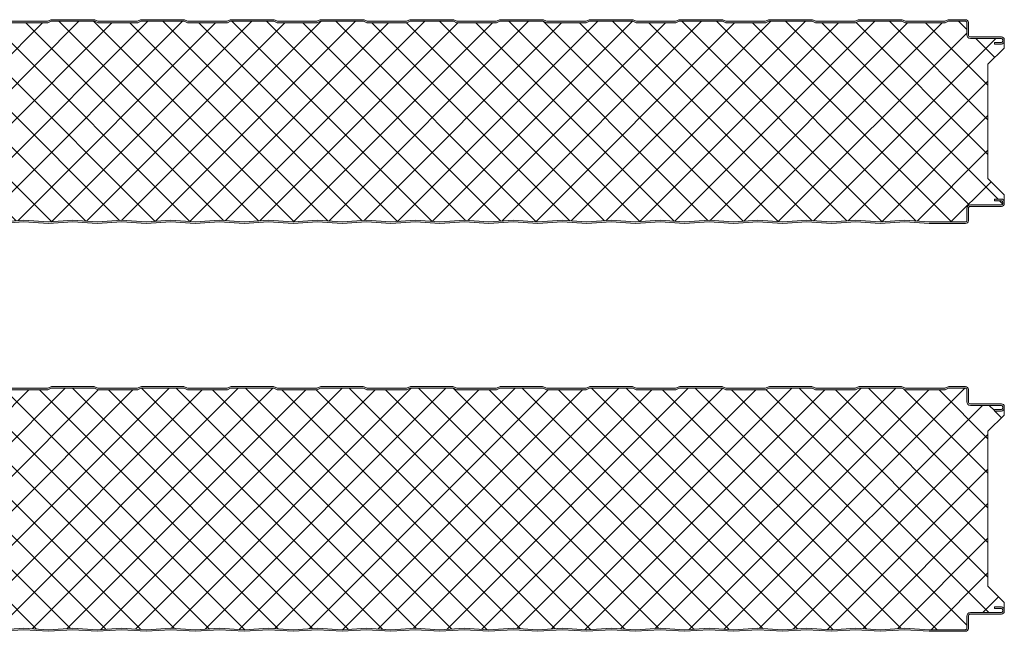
# Model space of a CAD drawing. Header units: millimetres. Extents: x 196 to 3485, y -270 to 1649.
# Tile 7 of 13: x 800 to 1404, y 662 to 1037. Entities that reach past the tile are written whole.
import ezdxf

# ---------------------------------------------------------------- set-up
doc = ezdxf.new("R2010")
doc.units = ezdxf.units.MM
doc.layers.add('A-DETL-GENF', color=92, linetype='Continuous', lineweight=13)

# ---------------------------------------------------------------- blocks, each defined once
blk = doc.blocks.new('CR 1100 - FINELINE - SATINLINE - CR 1100 125mm - FINELINE - SATINLINE-4259872-15 PANEL SIZE AND PROFILE Copy 1 Copy 2 Copy 1 Copy 1 Copy 2 Copy 1')
at = {"layer": 'A-DETL-GENF'}
h = blk.add_hatch(color=256, dxfattribs=at)
h.paths.add_polyline_path([(624, 0), (639, 1), (654, 0), (669, 1), (684, 0), (699, 1), (714, 0), (729, 1), (744, 0), (759, 1), (774, 0), (789, 1), (804, 0), (819, 1), (834, 0), (849, 1), (864, 0), (879, 1), (894, 0), (909, 1), (924, 0), (939, 1), (954, 0), (969, 1), (984, 0), (999.3, 0.98), (1014, 0), (1029, 1), (1044, 0), (1059, 1), (1073.86, 0), (1096.2, 0), (1096.67, 0.06), (1097.1, 0.24), (1097.48, 0.53), (1097.76, 0.9), (1097.94, 1.33), (1098, 1.8), (1098.04, 9.61), (1098.16, 9.9), (1098.35, 10.15), (1098.6, 10.34), (1098.89, 10.46), (1099.2, 10.5), (1118.2, 10.5), (1118.67, 10.56), (1119.1, 10.74), (1119.48, 11.03), (1119.76, 11.4), (1119.94, 11.83), (1120, 12.3), (1120, 13.2), (1119.94, 13.67), (1119.76, 14.1), (1119.48, 14.47), (1119.1, 14.76), (1118.67, 14.94), (1118.2, 15), (1114, 15), (1114, 14), (1118.41, 13.97), (1118.77, 13.77), (1118.98, 13.41), (1119, 13.2), (1118.98, 12.09), (1118.77, 11.73), (1118.41, 11.53), (1118.2, 11.5), (1099.2, 11.5), (1098.63, 11.43), (1098.1, 11.21), (1097.65, 10.86), (1097.3, 10.4), (1097.08, 9.87), (1097, 9.3), (1096.98, 1.59), (1096.77, 1.23), (1096.41, 1.03), (1096.2, 1), (1073.89, 1), (1059, 2.01), (1044, 1), (1029, 2.01), (1014, 1), (999, 2.01), (984, 1), (969, 2.01), (954, 1), (939, 2.01), (924, 1), (909, 2.01), (894, 1), (879, 2.01), (864, 1), (849, 2.01), (834, 1), (819, 2.01), (804, 1), (789, 2.01), (774, 1), (759, 2.01), (744, 1), (729, 2.01), (714, 1), (699, 2.01), (684, 1), (669, 2.01), (654, 1), (639, 2.01), (624, 1), (609, 2.01), (594, 1), (579, 2.01), (564, 1), (549, 2.01), (534, 1), (519, 2.01), (504, 1), (489, 2.01), (474, 1), (459, 2.01), (444, 1), (429, 2.01), (414, 1), (399, 2.01), (384, 1), (369, 2.01), (354, 1), (339, 2.01), (324, 1), (309, 2.01), (294, 1), (279, 2.01), (264, 1), (249, 2.01), (234, 1), (219, 2.01), (204, 1), (189, 2.01), (174, 1), (159, 2.01), (144, 1), (129, 2.01), (114, 1), (99, 2.01), (84, 1), (69, 2.01), (54, 1), (39, 2.01), (24.11, 1), (1.51, 1.05), (1.2, 1.27), (1.02, 1.61), (1, 1.8), (1.03, 6.17), (1.23, 6.53), (1.4, 6.65), (5.46, 9), (18.8, 9), (19.37, 9.07), (19.9, 9.29), (20.36, 9.64), (20.71, 10.1), (20.93, 10.63), (21, 11.2), (21.03, 13.41), (21.23, 13.76), (21.59, 13.97), (21.8, 14), (26, 14), (26, 15), (21.8, 15), (21.33, 14.94), (20.9, 14.76), (20.53, 14.47), (20.24, 14.1), (20.06, 13.67), (20, 13.2), (19.96, 10.89), (19.84, 10.6), (19.65, 10.35), (19.4, 10.16), (19.11, 10.04), (18.8, 10), (5.68, 10), (5.21, 9.94), (4.78, 9.76), (0.9, 7.52), (0.53, 7.23), (0.24, 6.86), (0.06, 6.43), (0, 5.96), (0.05, 1.38), (0.19, 0.99), (0.43, 0.63), (0.74, 0.35), (1.1, 0.14), (1.51, 0.02), (1.93, 0), (24.14, 0), (39, 1), (54, 0), (69, 1), (84, 0), (99, 1), (114, 0), (129, 1), (144, 0), (159, 1), (174, 0), (189, 1), (204, 0), (219, 1), (234, 0), (249, 1), (264, 0), (279, 1), (294, 0), (309, 1), (324, 0), (339, 1), (354, 0), (369, 1), (384, 0), (399, 1), (414, 0), (429, 1), (444, 0), (459, 1), (474, 0), (489, 1), (504, 0), (519, 1), (534, 0), (549, 1), (564, 0), (579, 1), (594, 0), (609, 1)])
h.paths.add_polyline_path([(1114, 110), (1118.2, 110), (1118.67, 110.06), (1119.1, 110.24), (1119.48, 110.53), (1119.76, 110.9), (1119.94, 111.33), (1120, 111.8), (1120, 112.7), (1119.94, 113.17), (1119.76, 113.6), (1119.48, 113.97), (1119.1, 114.26), (1118.67, 114.44), (1118.2, 114.5), (1098.89, 114.54), (1098.6, 114.66), (1098.35, 114.85), (1098.16, 115.1), (1098.04, 115.39), (1098, 115.7), (1097.95, 123.59), (1097.94, 123.67), (1097.76, 124.1), (1097.48, 124.47), (1097.1, 124.76), (1096.67, 124.94), (1096.2, 125), (1085.51, 124.94), (1085.06, 124.78), (1083.5, 124), (1059.5, 124), (1057.49, 124.94), (1057.01, 125), (1030.51, 124.94), (1030.06, 124.78), (1028.5, 124), (1004.5, 124), (1002.49, 124.94), (1002.01, 125), (975.51, 124.94), (975.06, 124.78), (973.5, 124), (949.5, 124), (947.49, 124.94), (947.01, 125), (920.51, 124.94), (920.06, 124.78), (918.5, 124), (894.5, 124), (892.49, 124.94), (892.01, 125), (865.51, 124.94), (865.06, 124.78), (863.5, 124), (839.5, 124), (837.49, 124.94), (837.01, 125), (810.51, 124.94), (810.06, 124.78), (808.5, 124), (784.5, 124), (782.49, 124.94), (782.01, 125), (755.51, 124.94), (755.06, 124.78), (753.5, 124), (729.5, 124), (727.49, 124.94), (727.01, 125), (700.51, 124.94), (700.06, 124.78), (698.5, 124), (674.5, 124), (672.49, 124.94), (672.01, 125), (645.51, 124.94), (645.06, 124.78), (643.5, 124), (619.5, 124), (617.49, 124.94), (617.01, 125), (590.51, 124.94), (590.06, 124.78), (588.5, 124), (564.5, 124), (562.49, 124.94), (562.01, 125), (535.51, 124.94), (535.06, 124.78), (533.5, 124), (509.5, 124), (507.49, 124.94), (507.01, 125), (480.51, 124.94), (480.06, 124.78), (478.5, 124), (454.5, 124), (452.49, 124.94), (452.01, 125), (425.51, 124.94), (425.06, 124.78), (423.5, 124), (399.5, 124), (397.49, 124.94), (397.01, 125), (370.51, 124.94), (370.06, 124.78), (368.5, 124), (344.5, 124), (342.49, 124.94), (342.01, 125), (315.51, 124.94), (315.06, 124.78), (313.5, 124), (289.5, 124), (287.49, 124.94), (287.01, 125), (260.51, 124.94), (260.06, 124.78), (258.5, 124), (234.5, 124), (232.49, 124.94), (232.01, 125), (205.51, 124.94), (205.06, 124.78), (203.5, 124), (179.5, 124), (177.49, 124.94), (177.01, 125), (150.51, 124.94), (150.06, 124.78), (148.5, 124), (124.5, 124), (122.49, 124.94), (122.01, 125), (95.51, 124.94), (95.06, 124.78), (93.5, 124), (69.5, 124), (67.49, 124.94), (67.01, 125), (40.51, 124.94), (40.06, 124.78), (38.5, 124), (14.5, 124), (12.49, 124.94), (12.01, 125), (1.8, 125), (1.33, 124.94), (0.9, 124.76), (0.53, 124.47), (0.24, 124.1), (0.05, 123.59), (0, 123.2), (0, 119.04), (0.06, 118.57), (0.24, 118.14), (0.53, 117.77), (0.9, 117.48), (4.78, 115.24), (5.21, 115.06), (5.68, 115), (19.11, 114.96), (19.4, 114.84), (19.72, 114.56), (19.84, 114.4), (19.96, 114.11), (20, 113.8), (20, 111.8), (20.06, 111.33), (20.24, 110.9), (20.53, 110.53), (20.9, 110.24), (21.33, 110.06), (21.8, 110), (26, 110), (26, 111), (21.59, 111.03), (21.23, 111.24), (21.03, 111.59), (21, 111.8), (21, 113.8), (20.85, 114.56), (20.71, 114.9), (20.36, 115.36), (19.9, 115.71), (19.37, 115.93), (18.8, 116), (5.46, 116), (1.23, 118.47), (1.03, 118.83), (1, 119.04), (1.03, 123.41), (1.23, 123.77), (1.59, 123.97), (1.8, 124), (12.27, 124), (14.27, 123), (38.74, 123), (40.74, 124), (67.27, 124), (69.27, 123), (93.74, 123), (95.74, 124), (122.27, 124), (124.27, 123), (148.74, 123), (150.74, 124), (177.27, 124), (179.27, 123), (203.74, 123), (205.74, 124), (232.27, 124), (234.27, 123), (258.74, 123), (260.74, 124), (287.27, 124), (289.27, 123), (313.74, 123), (315.74, 124), (342.27, 124), (344.27, 123), (368.74, 123), (370.74, 124), (397.27, 124), (399.27, 123), (423.74, 123), (425.74, 124), (452.27, 124), (454.27, 123), (478.74, 123), (480.74, 124), (507.27, 124), (509.27, 123), (533.74, 123), (535.74, 124), (562.27, 124), (564.27, 123), (588.74, 123), (590.74, 124), (617.27, 124), (619.27, 123), (643.74, 123), (645.74, 124), (672.27, 124), (674.27, 123), (698.74, 123), (700.74, 124), (727.27, 124), (729.27, 123), (753.74, 123), (755.74, 124), (782.27, 124), (784.27, 123), (808.74, 123), (810.74, 124), (837.27, 124), (839.27, 123), (863.74, 123), (865.74, 124), (892.27, 124), (894.27, 123), (918.74, 123), (920.74, 124), (947.27, 124), (949.27, 123), (973.74, 123), (975.74, 124), (1002.27, 124), (1004.27, 123), (1028.74, 123), (1030.74, 124), (1057.27, 124), (1059.27, 123), (1083.74, 123), (1085.74, 124), (1096.41, 123.97), (1096.77, 123.77), (1096.98, 123.41), (1097, 123.2), (1097, 115.7), (1097.08, 115.13), (1097.3, 114.6), (1097.65, 114.15), (1098.1, 113.8), (1098.63, 113.58), (1099.2, 113.5), (1118.41, 113.47), (1118.77, 113.27), (1118.98, 112.91), (1119, 112.7), (1118.98, 111.59), (1118.77, 111.24), (1118.41, 111.03), (1118.2, 111), (1114, 111)])
h = blk.add_hatch(dxfattribs=at)
h.set_pattern_fill('FP_4', color=256, style=0, pattern_type=2)
h.set_pattern_definition([(45, (-283.583, -911.559), (-10.6066, 10.6066), []), (135, (-283.583, -911.559), (-10.6066, -10.6066), [])])
h.paths.add_polyline_path([(504, 1), (519, 2.01), (534.17, 1.01), (549, 2.01), (564.17, 1.01), (579, 2.01), (594.17, 1.01), (609, 2.01), (624.09, 1), (639, 2.01), (654.17, 1.01), (669, 2.01), (684.09, 1), (699, 2.01), (714.09, 1), (729, 2.01), (744.09, 1), (759, 2.01), (774.09, 1), (789, 2.01), (804.17, 1.01), (819, 2.01), (834.17, 1.01), (849, 2.01), (864.09, 1), (879, 2.01), (894.09, 1), (909, 2.01), (924.17, 1.01), (939, 2.01), (954.17, 1.01), (969, 2.01), (984.09, 1), (999.3, 1.99), (1014.17, 1.01), (1029, 2.01), (1044.14, 1.01), (1059, 2.01), (1073.89, 1), (1096.41, 1.03), (1096.77, 1.23), (1096.9, 1.4), (1097, 1.8), (1097.04, 9.61), (1097.09, 9.9), (1097.3, 10.4), (1097.65, 10.86), (1098.1, 11.21), (1098.63, 11.43), (1099.2, 11.5), (1118.41, 11.53), (1118.77, 11.73), (1118.9, 11.9), (1119, 12.3), (1118.95, 13.41), (1118.85, 13.67), (1118.6, 13.89), (1118.2, 14), (1114, 14), (1114, 15), (1118.6, 14.95), (1118.77, 14.9), (1119.1, 14.76), (1119.48, 14.47), (1119.76, 14.1), (1119.94, 13.67), (1120, 13.41), (1120, 17.6), (1110, 27.61), (1110, 97.68), (1120, 107.6), (1119.96, 111.5), (1119.92, 111.26), (1119.58, 110.67), (1119.44, 110.49), (1119.07, 110.23), (1118.6, 110.05), (1118.2, 110), (1114, 110), (1114, 111), (1118.41, 111.03), (1118.77, 111.24), (1118.9, 111.4), (1119, 111.8), (1118.95, 112.91), (1118.9, 113.1), (1118.6, 113.39), (1118.2, 113.5), (1098.89, 113.54), (1098.6, 113.59), (1098.1, 113.8), (1097.65, 114.15), (1097.3, 114.6), (1097.08, 115.13), (1097, 115.7), (1096.95, 123.41), (1096.9, 123.6), (1096.6, 123.89), (1096.2, 124), (1085.74, 124), (1083.74, 123), (1059.27, 123), (1057.27, 124), (1030.74, 124), (1028.74, 123), (1004.27, 123), (1002.27, 124), (975.74, 124), (973.74, 123), (949.27, 123), (947.27, 124), (920.74, 124), (918.74, 123), (894.27, 123), (892.27, 124), (865.74, 124), (863.74, 123), (839.27, 123), (837.27, 124), (810.74, 124), (808.74, 123), (784.27, 123), (782.27, 124), (755.74, 124), (753.74, 123), (729.27, 123), (727.27, 124), (700.74, 124), (698.74, 123), (674.27, 123), (672.27, 124), (645.74, 124), (643.74, 123), (619.27, 123), (617.27, 124), (590.74, 124), (588.74, 123), (564.27, 123), (562.27, 124), (535.74, 124), (533.74, 123), (509.27, 123), (507.27, 124), (480.74, 124), (478.74, 123), (454.27, 123), (452.27, 124), (425.74, 124), (423.74, 123), (399.27, 123), (397.27, 124), (370.74, 124), (368.74, 123), (344.27, 123), (342.27, 124), (315.74, 124), (313.74, 123), (289.27, 123), (287.27, 124), (260.74, 124), (258.74, 123), (234.27, 123), (232.27, 124), (205.74, 124), (203.74, 123), (179.27, 123), (177.27, 124), (150.74, 124), (148.74, 123), (124.27, 123), (122.27, 124), (95.74, 124), (93.74, 123), (69.27, 123), (67.27, 124), (40.74, 124), (38.74, 123), (14.27, 123), (12.27, 124), (1.59, 123.97), (1.23, 123.77), (1.1, 123.59), (1, 123.2), (1.06, 118.83), (1.11, 118.64), (1.4, 118.35), (5.46, 116), (19.11, 115.96), (19.4, 115.91), (19.9, 115.71), (20.36, 115.36), (20.71, 114.9), (20.93, 114.37), (21, 113.8), (21.06, 111.59), (21.11, 111.4), (21.4, 111.11), (21.8, 111), (26, 111), (26, 110), (21.4, 110.05), (21.23, 110.1), (20.9, 110.24), (20.53, 110.53), (20.24, 110.9), (20.06, 111.33), (20, 111.49), (20, 107.6), (10, 97.68), (10, 27.61), (20, 17.6), (20.03, 13.41), (20.06, 13.67), (20.24, 14.1), (20.61, 14.53), (20.9, 14.76), (21.4, 14.95), (21.8, 15), (26, 15), (26, 14), (21.59, 13.97), (21.23, 13.76), (21.11, 13.6), (21, 13.2), (20.96, 10.89), (20.91, 10.6), (20.61, 9.97), (20.36, 9.64), (19.9, 9.29), (19.37, 9.07), (18.8, 9), (5.46, 9), (1.23, 6.53), (1.11, 6.36), (1, 5.96), (1.05, 1.61), (1.14, 1.36), (1.35, 1.14), (1.72, 1.01), (1.93, 1), (24.14, 1.01), (39, 2.01), (54.09, 1), (69, 2.01), (84.17, 1.01), (99, 2.01), (114.17, 1.01), (129, 2.01), (144.09, 1), (159, 2.01), (174.09, 1), (189, 2.01), (204.17, 1.01), (219, 2.01), (234.17, 1.01), (249, 2.01), (264.09, 1), (279, 2.01), (294.09, 1), (309, 2.01), (324.09, 1), (339, 2.01), (354.17, 1.01), (369, 2.01), (384.09, 1), (399, 2.01), (414.09, 1), (429, 2.01), (444.17, 1.01), (459, 2.01), (474.17, 1.01), (489, 2.01), (503.91, 1)])
for p, q in [((509.27, 123), (533.74, 123)), ((533.5, 124), (509.5, 124)), ((535.06, 124.78), (533.5, 124)), ((533.74, 123), (535.74, 124)), ((535.74, 124), (562.27, 124)), ((562.01, 125), (536, 125)), ((562.27, 124), (564.27, 123)), ((564.5, 124), (562.94, 124.78)), ((564.27, 123), (588.74, 123)), ((588.5, 124), (564.5, 124)), ((590.06, 124.78), (588.5, 124)), ((588.74, 123), (590.74, 124)), ((590.74, 124), (617.27, 124)), ((617.01, 125), (591, 125)), ((617.27, 124), (619.27, 123)), ((619.5, 124), (617.94, 124.78)), ((619.27, 123), (643.74, 123)), ((643.5, 124), (619.5, 124)), ((645.06, 124.78), (643.5, 124)), ((643.74, 123), (645.74, 124)), ((645.74, 124), (672.27, 124)), ((672.01, 125), (646, 125)), ((672.27, 124), (674.27, 123)), ((674.5, 124), (672.94, 124.78)), ((674.27, 123), (698.74, 123)), ((698.5, 124), (674.5, 124)), ((700.06, 124.78), (698.5, 124)), ((698.74, 123), (700.74, 124)), ((700.74, 124), (727.27, 124)), ((727.01, 125), (701, 125)), ((727.27, 124), (729.27, 123)), ((729.5, 124), (727.94, 124.78)), ((729.27, 123), (753.74, 123)), ((753.5, 124), (729.5, 124)), ((755.06, 124.78), (753.5, 124)), ((753.74, 123), (755.74, 124)), ((755.74, 124), (782.27, 124)), ((782.01, 125), (756, 125)), ((782.27, 124), (784.27, 123)), ((784.5, 124), (782.94, 124.78)), ((784.27, 123), (808.74, 123)), ((808.5, 124), (784.5, 124)), ((810.06, 124.78), (808.5, 124)), ((808.74, 123), (810.74, 124)), ((810.74, 124), (837.27, 124)), ((837.01, 125), (811, 125)), ((837.27, 124), (839.27, 123)), ((839.5, 124), (837.94, 124.78)), ((839.27, 123), (863.74, 123)), ((863.5, 124), (839.5, 124)), ((865.06, 124.78), (863.5, 124)), ((863.74, 123), (865.74, 124)), ((865.74, 124), (892.27, 124)), ((892.01, 125), (866, 125)), ((892.27, 124), (894.27, 123)), ((894.5, 124), (892.94, 124.78)), ((894.27, 123), (918.74, 123)), ((918.5, 124), (894.5, 124)), ((920.06, 124.78), (918.5, 124)), ((918.74, 123), (920.74, 124)), ((920.74, 124), (947.27, 124)), ((947.01, 125), (921, 125)), ((947.27, 124), (949.27, 123)), ((949.5, 124), (947.94, 124.78)), ((949.27, 123), (973.74, 123)), ((973.5, 124), (949.5, 124)), ((975.06, 124.78), (973.5, 124)), ((973.74, 123), (975.74, 124)), ((975.74, 124), (1002.27, 124)), ((1002.01, 125), (976, 125)), ((1002.27, 124), (1004.27, 123)), ((1004.5, 124), (1002.94, 124.78)), ((1004.27, 123), (1028.74, 123)), ((1028.5, 124), (1004.5, 124)), ((1030.06, 124.78), (1028.5, 124)), ((1028.74, 123), (1030.74, 124)), ((1030.74, 124), (1057.27, 124)), ((1057.01, 125), (1031, 125)), ((1057.27, 124), (1059.27, 123)), ((1059.5, 124), (1057.94, 124.78)), ((1059.27, 123), (1083.74, 123)), ((1083.5, 124), (1059.5, 124)), ((1085.06, 124.78), (1083.5, 124)), ((1083.74, 123), (1085.74, 124)), ((1085.74, 124), (1096.2, 124)), ((1096.2, 125), (1086, 125)), ((1097, 123.2), (1097, 115.7)), ((1098, 115.7), (1098, 123.2)), ((1118.2, 114.5), (1099.2, 114.5)), ((1099.2, 113.5), (1118.2, 113.5)), ((1118.2, 111), (1114, 111)), ((1114, 111), (1114, 110)), ((1114, 110), (1118.2, 110)), ((1119, 112.7), (1119, 111.8)), ((1120, 111.8), (1120, 112.7)), ((1120, 107.6), (1120, 111.7)), ((1110, 97.68), (1120, 107.6)), ((1110, 27.61), (1110, 97.68)), ((1120, 17.6), (1110, 27.61)), ((1118.2, 15), (1114, 15)), ((1114, 15), (1114, 14)), ((1114, 14), (1118.2, 14)), ((1119, 13.2), (1119, 12.3)), ((1120, 13.2), (1120, 17.6)), ((1120, 12.3), (1120, 13.2)), ((1097, 9.3), (1097, 1.8)), ((1098, 1.8), (1098, 9.3)), ((1118.2, 11.5), (1099.2, 11.5)), ((1099.2, 10.5), (1118.2, 10.5)), ((519, 2.01), (504, 1)), ((504, 0), (519, 1)), ((534, 1), (519, 2.01)), ((519, 1), (534, 0)), ((549, 2.01), (534, 1)), ((534, 0), (549, 1)), ((564, 1), (549, 2.01)), ((549, 1), (564, 0)), ((579, 2.01), (564, 1)), ((564, 0), (579, 1)), ((594, 1), (579, 2.01)), ((579, 1), (594, 0)), ((609, 2.01), (594, 1)), ((594, 0), (609, 1)), ((624, 1), (609, 2.01)), ((609, 1), (624, 0)), ((639, 2.01), (624, 1)), ((624, 0), (639, 1)), ((654, 1), (639, 2.01)), ((639, 1), (654, 0)), ((669, 2.01), (654, 1)), ((654, 0), (669, 1)), ((684, 1), (669, 2.01)), ((669, 1), (684, 0)), ((699, 2.01), (684, 1)), ((684, 0), (699, 1)), ((714, 1), (699, 2.01)), ((699, 1), (714, 0)), ((729, 2.01), (714, 1)), ((714, 0), (729, 1)), ((744, 1), (729, 2.01)), ((729, 1), (744, 0)), ((759, 2.01), (744, 1)), ((744, 0), (759, 1)), ((774, 1), (759, 2.01)), ((759, 1), (774, 0)), ((789, 2.01), (774, 1)), ((774, 0), (789, 1)), ((804, 1), (789, 2.01)), ((789, 1), (804, 0)), ((819, 2.01), (804, 1)), ((804, 0), (819, 1)), ((834, 1), (819, 2.01)), ((819, 1), (834, 0)), ((849, 2.01), (834, 1)), ((834, 0), (849, 1)), ((864, 1), (849, 2.01)), ((849, 1), (864, 0)), ((879, 2.01), (864, 1)), ((864, 0), (879, 1)), ((894, 1), (879, 2.01)), ((879, 1), (894, 0)), ((909, 2.01), (894, 1)), ((894, 0), (909, 1)), ((924, 1), (909, 2.01)), ((909, 1), (924, 0)), ((939, 2.01), (924, 1)), ((924, 0), (939, 1)), ((954, 1), (939, 2.01)), ((939, 1), (954, 0)), ((969, 2.01), (954, 1)), ((954, 0), (969, 1)), ((984, 1), (969, 2.01)), ((969, 1), (984, 0)), ((999, 2.01), (984, 1)), ((984, 0), (999, 1)), ((1014, 1), (999, 2.01)), ((999, 1), (1014, 0)), ((1029, 2.01), (1014, 1)), ((1014, 0), (1029, 1)), ((1044, 1), (1029, 2.01)), ((1029, 1), (1044, 0)), ((1059, 2.01), (1044, 1)), ((1044, 0), (1059, 1)), ((1073.89, 1), (1059, 2.01)), ((1059, 1), (1073.86, 0)), ((1073.86, 0), (1096.2, 0)), ((1096.2, 1), (1073.89, 1))]:
    blk.add_line(p, q, dxfattribs=at)
for centre, radius, start, end in [((536, 122.9), 2.1, 90, 116.56505), ((562.01, 122.9), 2.1, 63.43495, 90), ((591, 122.9), 2.1, 90, 116.56505), ((617.01, 122.9), 2.1, 63.43495, 90), ((646, 122.9), 2.1, 90, 116.56505), ((672.01, 122.9), 2.1, 63.43495, 90), ((701, 122.9), 2.1, 90, 116.56505), ((727.01, 122.9), 2.1, 63.43495, 90), ((756, 122.9), 2.1, 90, 116.56505), ((782.01, 122.9), 2.1, 63.43495, 90), ((811, 122.9), 2.1, 90, 116.56505), ((837.01, 122.9), 2.1, 63.43495, 90), ((866, 122.9), 2.1, 90, 116.56505), ((892.01, 122.9), 2.1, 63.43495, 90), ((921, 122.9), 2.1, 90, 116.56505), ((947.01, 122.9), 2.1, 63.43495, 90), ((976, 122.9), 2.1, 90, 116.56505), ((1002.01, 122.9), 2.1, 63.43495, 90), ((1031, 122.9), 2.1, 90, 116.56505), ((1057.01, 122.9), 2.1, 63.43495, 90), ((1086, 122.9), 2.1, 90, 116.56505), ((1096.2, 123.2), 1.8, 0, 90), ((1096.2, 123.2), 0.8, 0, 90), ((1099.2, 115.7), 2.2, 180, 270), ((1099.2, 115.7), 1.2, 180, 270), ((1118.2, 112.7), 1.8, 360, 90), ((1118.2, 112.7), 0.8, 360, 90), ((1118.2, 111.8), 0.8, 270, 0), ((1118.2, 111.8), 1.8, 270, 0), ((1118.2, 111.8), 1.8, 342.36419, 344.94269), ((1118.2, 13.2), 1.8, 0, 90), ((1118.2, 13.2), 0.8, 0, 90), ((1118.2, 12.3), 1.8, 270, 0), ((1118.2, 12.3), 0.8, 270, 0), ((1099.2, 9.3), 2.2, 90, 180), ((1099.2, 9.3), 1.2, 90, 180), ((1096.2, 1.8), 1.8, 270, 360), ((1096.2, 1.8), 0.8, 270, 360)]:
    blk.add_arc(centre, radius, start, end, dxfattribs=at)
blk = doc.blocks.new('CR 1100 - FINELINE - SATINLINE - CR 1100 150mm - FINELINE - SATINLINE-4259874-15 PANEL SIZE AND PROFILE Copy 1 Copy 2 Copy 1 Copy 1 Copy 2 Copy 1')
at = {"layer": 'A-DETL-GENF'}
h = blk.add_hatch(color=256, dxfattribs=at)
h.paths.add_polyline_path([(624, 0), (639, 1), (654, 0), (669, 1), (684, 0), (699, 1), (714, 0), (729, 1), (744, 0), (759, 1), (774, 0), (789, 1), (804, 0), (819, 1), (834, 0), (849, 1), (864, 0), (879, 1), (894, 0), (909, 1), (924, 0), (939, 1), (954, 0), (969, 1), (984, 0), (999.3, 0.98), (1014, 0), (1029, 1), (1044, 0), (1059, 1), (1073.86, 0), (1096.2, 0), (1096.67, 0.06), (1097.1, 0.24), (1097.48, 0.53), (1097.76, 0.9), (1097.94, 1.33), (1098, 1.8), (1098.04, 9.61), (1098.16, 9.9), (1098.35, 10.15), (1098.6, 10.34), (1098.89, 10.46), (1099.2, 10.5), (1118.2, 10.5), (1118.67, 10.56), (1119.1, 10.74), (1119.48, 11.03), (1119.76, 11.4), (1119.94, 11.83), (1120, 12.49), (1120, 13.2), (1119.94, 13.67), (1119.76, 14.1), (1119.48, 14.47), (1119.1, 14.76), (1118.67, 14.94), (1118.2, 15), (1114, 15), (1114, 14), (1118.41, 13.97), (1118.77, 13.77), (1118.98, 13.41), (1119, 13.2), (1118.98, 12.09), (1118.77, 11.73), (1118.41, 11.53), (1118.2, 11.5), (1099.2, 11.5), (1098.63, 11.43), (1098.1, 11.21), (1097.65, 10.86), (1097.3, 10.4), (1097.08, 9.87), (1097, 9.3), (1096.98, 1.59), (1096.77, 1.23), (1096.41, 1.03), (1096.2, 1), (1073.89, 1), (1059, 2.01), (1044, 1), (1029, 2.01), (1014, 1), (999, 2.01), (984, 1), (969, 2.01), (954, 1), (939, 2.01), (924, 1), (909, 2.01), (894, 1), (879, 2.01), (864, 1), (849, 2.01), (834, 1), (819, 2.01), (804, 1), (789, 2.01), (774, 1), (759, 2.01), (744, 1), (729, 2.01), (714, 1), (699, 2.01), (684, 1), (669, 2.01), (654, 1), (639, 2.01), (624, 1), (609, 2.01), (594, 1), (579, 2.01), (564, 1), (549, 2.01), (534, 1), (519, 2.01), (504, 1), (489, 2.01), (474, 1), (459, 2.01), (444, 1), (429, 2.01), (414, 1), (399, 2.01), (384, 1), (369, 2.01), (354, 1), (339, 2.01), (324, 1), (309, 2.01), (294, 1), (279, 2.01), (264, 1), (249, 2.01), (234, 1), (219, 2.01), (204, 1), (189, 2.01), (174, 1), (159, 2.01), (144, 1), (129, 2.01), (114, 1), (99, 2.01), (84, 1), (69, 2.01), (54, 1), (39, 2.01), (24.11, 1), (1.51, 1.05), (1.2, 1.27), (1.02, 1.61), (1, 1.8), (1.03, 6.17), (1.23, 6.53), (1.4, 6.65), (5.46, 9), (18.8, 9), (19.37, 9.07), (19.9, 9.29), (20.36, 9.64), (20.71, 10.1), (20.93, 10.63), (21, 11.2), (21.03, 13.41), (21.23, 13.76), (21.59, 13.97), (21.8, 14), (26, 14), (26, 15), (21.8, 15), (21.33, 14.94), (20.9, 14.76), (20.53, 14.47), (20.24, 14.1), (20.06, 13.67), (20, 13.2), (19.96, 10.89), (19.84, 10.6), (19.65, 10.35), (19.4, 10.16), (19.11, 10.04), (18.8, 10), (5.68, 10), (5.21, 9.94), (4.78, 9.76), (0.9, 7.52), (0.53, 7.23), (0.24, 6.86), (0.06, 6.43), (0, 5.96), (0.05, 1.38), (0.19, 0.99), (0.43, 0.63), (0.74, 0.35), (1.1, 0.14), (1.51, 0.02), (1.93, 0), (24.14, 0), (39, 1), (54, 0), (69, 1), (84, 0), (99, 1), (114, 0), (129, 1), (144, 0), (159, 1), (174, 0), (189, 1), (204, 0), (219, 1), (234, 0), (249, 1), (264, 0), (279, 1), (294, 0), (309, 1), (324, 0), (339, 1), (354, 0), (369, 1), (384, 0), (399, 1), (414, 0), (429, 1), (444, 0), (459, 1), (474, 0), (489, 1), (504, 0), (519, 1), (534, 0), (549, 1), (564, 0), (579, 1), (594, 0), (609, 1)])
h.paths.add_polyline_path([(1118.2, 135), (1118.67, 135.06), (1119.1, 135.24), (1119.48, 135.53), (1119.76, 135.9), (1119.94, 136.33), (1120, 136.8), (1120, 137.7), (1119.94, 138.17), (1119.76, 138.6), (1119.48, 138.97), (1119.1, 139.26), (1118.67, 139.44), (1118.2, 139.5), (1098.89, 139.54), (1098.6, 139.66), (1098.35, 139.85), (1098.16, 140.1), (1098.04, 140.39), (1098, 140.7), (1098, 148.2), (1097.94, 148.67), (1097.76, 149.1), (1097.48, 149.47), (1097.1, 149.76), (1096.67, 149.94), (1096.2, 150), (1085.51, 149.94), (1085.06, 149.78), (1083.5, 149), (1059.5, 149), (1057.49, 149.94), (1057.01, 150), (1030.51, 149.94), (1030.06, 149.78), (1028.5, 149), (1004.5, 149), (1002.49, 149.94), (1002.01, 150), (975.51, 149.94), (975.06, 149.78), (973.5, 149), (949.5, 149), (947.49, 149.94), (947.01, 150), (920.51, 149.94), (920.06, 149.78), (918.5, 149), (894.5, 149), (892.49, 149.94), (892.01, 150), (865.51, 149.94), (865.06, 149.78), (863.5, 149), (839.5, 149), (837.49, 149.94), (837.01, 150), (810.51, 149.94), (810.06, 149.78), (808.5, 149), (784.5, 149), (782.49, 149.94), (782.01, 150), (755.51, 149.94), (755.06, 149.78), (753.5, 149), (729.5, 149), (727.49, 149.94), (727.01, 150), (700.51, 149.94), (700.06, 149.78), (698.5, 149), (674.5, 149), (672.49, 149.94), (672.01, 150), (645.51, 149.94), (645.06, 149.78), (643.5, 149), (619.5, 149), (617.49, 149.94), (617.01, 150), (590.51, 149.94), (590.06, 149.78), (588.5, 149), (564.5, 149), (562.49, 149.94), (562.01, 150), (535.51, 149.94), (535.06, 149.78), (533.5, 149), (509.5, 149), (507.49, 149.94), (507.01, 150), (480.51, 149.94), (480.06, 149.78), (478.5, 149), (454.5, 149), (452.49, 149.94), (452.01, 150), (425.51, 149.94), (425.06, 149.78), (423.5, 149), (399.5, 149), (397.49, 149.94), (397.01, 150), (370.51, 149.94), (370.06, 149.78), (368.5, 149), (344.5, 149), (342.49, 149.94), (342.01, 150), (315.51, 149.94), (315.06, 149.78), (313.5, 149), (289.5, 149), (287.49, 149.94), (287.01, 150), (260.51, 149.94), (260.06, 149.78), (258.5, 149), (234.5, 149), (232.49, 149.94), (232.01, 150), (205.51, 149.94), (205.06, 149.78), (203.5, 149), (179.5, 149), (177.49, 149.94), (177.01, 150), (150.51, 149.94), (150.06, 149.78), (148.5, 149), (124.5, 149), (122.49, 149.94), (122.01, 150), (95.51, 149.94), (95.06, 149.78), (93.5, 149), (69.5, 149), (67.49, 149.94), (67.01, 150), (40.51, 149.94), (40.06, 149.78), (38.5, 149), (14.5, 149), (12.49, 149.94), (12.01, 150), (1.8, 150), (1.33, 149.94), (0.9, 149.76), (0.53, 149.47), (0.24, 149.1), (0.06, 148.67), (0, 148.2), (0, 144.04), (0.06, 143.57), (0.24, 143.14), (0.53, 142.77), (0.9, 142.48), (4.78, 140.24), (5.21, 140.06), (5.68, 140), (19.11, 139.96), (19.4, 139.84), (19.65, 139.65), (19.84, 139.4), (19.96, 139.11), (20, 138.8), (20, 136.8), (20.06, 136.33), (20.24, 135.9), (20.53, 135.53), (20.9, 135.24), (21.33, 135.06), (21.8, 135), (26, 135), (26, 136), (21.59, 136.03), (21.23, 136.24), (21.03, 136.59), (21, 136.8), (20.99, 138.87), (20.93, 139.37), (20.71, 139.9), (20.36, 140.36), (19.9, 140.71), (19.37, 140.93), (18.8, 141), (5.46, 141), (1.23, 143.47), (1.03, 143.83), (1, 144.04), (1.03, 148.41), (1.23, 148.77), (1.59, 148.97), (1.8, 149), (12.27, 149), (14.27, 148), (38.74, 148), (40.74, 149), (67.27, 149), (69.27, 148), (93.74, 148), (95.74, 149), (122.27, 149), (124.27, 148), (148.74, 148), (150.74, 149), (177.27, 149), (179.27, 148), (203.74, 148), (205.74, 149), (232.27, 149), (234.27, 148), (258.74, 148), (260.74, 149), (287.27, 149), (289.27, 148), (313.74, 148), (315.74, 149), (342.27, 149), (344.27, 148), (368.74, 148), (370.74, 149), (397.27, 149), (399.27, 148), (423.74, 148), (425.74, 149), (452.27, 149), (454.27, 148), (478.74, 148), (480.74, 149), (507.27, 149), (509.27, 148), (533.74, 148), (535.74, 149), (562.27, 149), (564.27, 148), (588.74, 148), (590.74, 149), (617.27, 149), (619.27, 148), (643.74, 148), (645.74, 149), (672.27, 149), (674.27, 148), (698.74, 148), (700.74, 149), (727.27, 149), (729.27, 148), (753.74, 148), (755.74, 149), (782.27, 149), (784.27, 148), (808.74, 148), (810.74, 149), (837.27, 149), (839.27, 148), (863.74, 148), (865.74, 149), (892.27, 149), (894.27, 148), (918.74, 148), (920.74, 149), (947.27, 149), (949.27, 148), (973.74, 148), (975.74, 149), (1002.27, 149), (1004.27, 148), (1028.74, 148), (1030.74, 149), (1057.27, 149), (1059.27, 148), (1083.74, 148), (1085.74, 149), (1096.41, 148.97), (1096.77, 148.77), (1096.98, 148.41), (1097, 148.2), (1097, 140.7), (1097.08, 140.13), (1097.3, 139.6), (1097.65, 139.15), (1098.1, 138.8), (1098.63, 138.58), (1099.2, 138.5), (1118.41, 138.47), (1118.77, 138.27), (1118.98, 137.91), (1119, 137.7), (1118.98, 136.59), (1118.77, 136.24), (1118.41, 136.03), (1118.2, 136), (1114, 136), (1114, 135)])
h = blk.add_hatch(dxfattribs=at)
h.set_pattern_fill('FP_5', color=256, style=0, pattern_type=2)
h.set_pattern_definition([(45, (-283.583, -661.559), (-10.6066, 10.6066), []), (135, (-283.583, -661.559), (-10.6066, -10.6066), [])])
h.paths.add_polyline_path([(564, 1), (579, 2.01), (594.17, 1.01), (609, 2.01), (624.09, 1), (639, 2.01), (654.17, 1.01), (669, 2.01), (684.09, 1), (699, 2.01), (714.09, 1), (729, 2.01), (744.09, 1), (759, 2.01), (774.09, 1), (789, 2.01), (804.17, 1.01), (819, 2.01), (834.17, 1.01), (849, 2.01), (864.09, 1), (879, 2.01), (894.09, 1), (909, 2.01), (924.17, 1.01), (939, 2.01), (954.17, 1.01), (969, 2.01), (984.09, 1), (999.3, 1.99), (1014.17, 1.01), (1029, 2.01), (1044.14, 1.01), (1059, 2.01), (1073.89, 1), (1096.41, 1.03), (1096.77, 1.23), (1096.9, 1.4), (1097, 1.8), (1097.04, 9.61), (1097.09, 9.9), (1097.3, 10.4), (1097.65, 10.86), (1098.1, 11.21), (1098.63, 11.43), (1099.2, 11.5), (1118.41, 11.53), (1118.77, 11.73), (1118.9, 11.9), (1119, 12.49), (1118.95, 13.41), (1118.85, 13.67), (1118.6, 13.89), (1118.2, 14), (1114, 14), (1114, 15), (1118.6, 14.95), (1118.77, 14.9), (1119.1, 14.76), (1119.48, 14.47), (1119.76, 14.1), (1119.94, 13.67), (1120, 13.41), (1120, 17.6), (1110, 27.61), (1110, 122.68), (1120, 132.6), (1119.96, 136.5), (1119.92, 136.26), (1119.58, 135.67), (1119.44, 135.49), (1119.07, 135.23), (1118.6, 135.05), (1118.2, 135), (1114, 135), (1114, 136), (1118.41, 136.03), (1118.77, 136.24), (1118.9, 136.4), (1119, 136.8), (1118.95, 137.91), (1118.9, 138.1), (1118.6, 138.39), (1118.2, 138.5), (1098.89, 138.54), (1098.6, 138.59), (1098, 138.87), (1097.65, 139.15), (1097.3, 139.6), (1097.08, 140.13), (1097, 140.7), (1096.95, 148.41), (1096.9, 148.6), (1096.6, 148.89), (1096.2, 149), (1085.74, 149), (1083.74, 148), (1059.27, 148), (1057.27, 149), (1030.74, 149), (1028.74, 148), (1004.27, 148), (1002.27, 149), (975.74, 149), (973.74, 148), (949.27, 148), (947.27, 149), (920.74, 149), (918.74, 148), (894.27, 148), (892.27, 149), (865.74, 149), (863.74, 148), (839.27, 148), (837.27, 149), (810.74, 149), (808.74, 148), (784.27, 148), (782.27, 149), (755.74, 149), (753.74, 148), (729.27, 148), (727.27, 149), (700.74, 149), (698.74, 148), (674.27, 148), (672.27, 149), (645.74, 149), (643.74, 148), (619.27, 148), (617.27, 149), (590.74, 149), (588.74, 148), (564.27, 148), (562.27, 149), (535.74, 149), (533.74, 148), (509.27, 148), (507.27, 149), (480.74, 149), (478.74, 148), (454.27, 148), (452.27, 149), (425.74, 149), (423.74, 148), (399.27, 148), (397.27, 149), (370.74, 149), (368.74, 148), (344.27, 148), (342.27, 149), (315.74, 149), (313.74, 148), (289.27, 148), (287.27, 149), (260.74, 149), (258.74, 148), (234.27, 148), (232.27, 149), (205.74, 149), (203.74, 148), (179.27, 148), (177.27, 149), (150.74, 149), (148.74, 148), (124.27, 148), (122.27, 149), (95.74, 149), (93.74, 148), (69.27, 148), (67.27, 149), (40.74, 149), (38.74, 148), (14.27, 148), (12.27, 149), (1.59, 148.97), (1.23, 148.77), (1.11, 148.6), (1, 148.2), (1.06, 143.83), (1.11, 143.64), (1.4, 143.35), (5.46, 141), (19.11, 140.96), (19.4, 140.91), (19.9, 140.71), (20.36, 140.36), (20.71, 139.9), (20.93, 139.37), (21, 138.8), (21.06, 136.59), (21.11, 136.4), (21.4, 136.11), (21.8, 136), (26, 136), (26, 135), (21.4, 135.05), (21.23, 135.1), (20.9, 135.24), (20.53, 135.53), (20.24, 135.9), (20.06, 136.33), (20, 136.49), (20, 132.6), (10, 122.68), (10, 27.61), (20, 17.6), (20.03, 13.41), (20.06, 13.67), (20.24, 14.1), (20.53, 14.47), (20.9, 14.76), (21.4, 14.95), (21.8, 15), (26, 15), (26, 14), (21.59, 13.97), (21.23, 13.76), (21.11, 13.6), (21, 13.2), (20.96, 10.89), (20.91, 10.6), (20.71, 10.1), (20.36, 9.64), (19.9, 9.29), (19.37, 9.07), (18.8, 9), (5.46, 9), (1.23, 6.53), (1.11, 6.36), (1, 5.96), (1.05, 1.61), (1.14, 1.36), (1.35, 1.14), (1.72, 1.01), (1.93, 1), (24.14, 1.01), (39, 2.01), (54.09, 1), (69, 2.01), (84.17, 1.01), (99, 2.01), (114.17, 1.01), (129, 2.01), (144.09, 1), (159, 2.01), (174.09, 1), (189, 2.01), (204.17, 1.01), (219, 2.01), (234.17, 1.01), (249, 2.01), (264.09, 1), (279, 2.01), (294.09, 1), (309, 2.01), (324.09, 1), (339, 2.01), (354.17, 1.01), (369, 2.01), (384.09, 1), (399, 2.01), (414.09, 1), (429, 2.01), (444.17, 1.01), (459, 2.01), (474.17, 1.01), (489, 2.01), (504.09, 1), (519, 2.01), (534.17, 1.01), (549, 2.01), (563.91, 1)])
for p, q in [((509.27, 148), (533.74, 148)), ((533.5, 149), (509.5, 149)), ((535.06, 149.78), (533.5, 149)), ((533.74, 148), (535.74, 149)), ((535.74, 149), (562.27, 149)), ((562.01, 150), (536, 150)), ((562.27, 149), (564.27, 148)), ((564.5, 149), (562.94, 149.78)), ((564.27, 148), (588.74, 148)), ((588.5, 149), (564.5, 149)), ((590.06, 149.78), (588.5, 149)), ((588.74, 148), (590.74, 149)), ((590.74, 149), (617.27, 149)), ((617.01, 150), (591, 150)), ((617.27, 149), (619.27, 148)), ((619.5, 149), (617.94, 149.78)), ((619.27, 148), (643.74, 148)), ((643.5, 149), (619.5, 149)), ((645.06, 149.78), (643.5, 149)), ((643.74, 148), (645.74, 149)), ((645.74, 149), (672.27, 149)), ((672.01, 150), (646, 150)), ((672.27, 149), (674.27, 148)), ((674.5, 149), (672.94, 149.78)), ((674.27, 148), (698.74, 148)), ((698.5, 149), (674.5, 149)), ((700.06, 149.78), (698.5, 149)), ((698.74, 148), (700.74, 149)), ((700.74, 149), (727.27, 149)), ((727.01, 150), (701, 150)), ((727.27, 149), (729.27, 148)), ((729.5, 149), (727.94, 149.78)), ((729.27, 148), (753.74, 148)), ((753.5, 149), (729.5, 149)), ((755.06, 149.78), (753.5, 149)), ((753.74, 148), (755.74, 149)), ((755.74, 149), (782.27, 149)), ((782.01, 150), (756, 150)), ((782.27, 149), (784.27, 148)), ((784.5, 149), (782.94, 149.78)), ((784.27, 148), (808.74, 148)), ((808.5, 149), (784.5, 149)), ((810.06, 149.78), (808.5, 149)), ((808.74, 148), (810.74, 149)), ((810.74, 149), (837.27, 149)), ((837.01, 150), (811, 150)), ((837.27, 149), (839.27, 148)), ((839.5, 149), (837.94, 149.78)), ((839.27, 148), (863.74, 148)), ((863.5, 149), (839.5, 149)), ((865.06, 149.78), (863.5, 149)), ((863.74, 148), (865.74, 149)), ((865.74, 149), (892.27, 149)), ((892.01, 150), (866, 150)), ((892.27, 149), (894.27, 148)), ((894.5, 149), (892.94, 149.78)), ((894.27, 148), (918.74, 148)), ((918.5, 149), (894.5, 149)), ((920.06, 149.78), (918.5, 149)), ((918.74, 148), (920.74, 149)), ((920.74, 149), (947.27, 149)), ((947.01, 150), (921, 150)), ((947.27, 149), (949.27, 148)), ((949.5, 149), (947.94, 149.78)), ((949.27, 148), (973.74, 148)), ((973.5, 149), (949.5, 149)), ((975.06, 149.78), (973.5, 149)), ((973.74, 148), (975.74, 149)), ((975.74, 149), (1002.27, 149)), ((1002.01, 150), (976, 150)), ((1002.27, 149), (1004.27, 148)), ((1004.5, 149), (1002.94, 149.78)), ((1004.27, 148), (1028.74, 148)), ((1028.5, 149), (1004.5, 149)), ((1030.06, 149.78), (1028.5, 149)), ((1028.74, 148), (1030.74, 149)), ((1030.74, 149), (1057.27, 149)), ((1057.01, 150), (1031, 150)), ((1057.27, 149), (1059.27, 148)), ((1059.5, 149), (1057.94, 149.78)), ((1059.27, 148), (1083.74, 148)), ((1083.5, 149), (1059.5, 149)), ((1085.06, 149.78), (1083.5, 149)), ((1083.74, 148), (1085.74, 149)), ((1085.74, 149), (1096.2, 149)), ((1096.2, 150), (1086, 150)), ((1097, 148.2), (1097, 140.7)), ((1098, 140.7), (1098, 148.2)), ((1118.2, 139.5), (1099.2, 139.5)), ((1099.2, 138.5), (1118.2, 138.5)), ((1118.2, 136), (1114, 136)), ((1114, 136), (1114, 135)), ((1114, 135), (1118.2, 135)), ((1119, 137.7), (1119, 136.8)), ((1120, 136.8), (1120, 137.7)), ((1120, 132.6), (1120, 136.7)), ((1110, 122.68), (1120, 132.6)), ((1110, 27.61), (1110, 122.68)), ((1120, 17.6), (1110, 27.61)), ((1118.2, 15), (1114, 15)), ((1114, 15), (1114, 14)), ((1114, 14), (1118.2, 14)), ((1119, 13.2), (1119, 12.3)), ((1120, 13.2), (1120, 17.6)), ((1120, 12.3), (1120, 13.2)), ((1097, 9.3), (1097, 1.8)), ((1098, 1.8), (1098, 9.3)), ((1118.2, 11.5), (1099.2, 11.5)), ((1099.2, 10.5), (1118.2, 10.5)), ((519, 2.01), (504, 1)), ((504, 0), (519, 1)), ((534, 1), (519, 2.01)), ((519, 1), (534, 0)), ((549, 2.01), (534, 1)), ((534, 0), (549, 1)), ((564, 1), (549, 2.01)), ((549, 1), (564, 0)), ((579, 2.01), (564, 1)), ((564, 0), (579, 1)), ((594, 1), (579, 2.01)), ((579, 1), (594, 0)), ((609, 2.01), (594, 1)), ((594, 0), (609, 1)), ((624, 1), (609, 2.01)), ((609, 1), (624, 0)), ((639, 2.01), (624, 1)), ((624, 0), (639, 1)), ((654, 1), (639, 2.01)), ((639, 1), (654, 0)), ((669, 2.01), (654, 1)), ((654, 0), (669, 1)), ((684, 1), (669, 2.01)), ((669, 1), (684, 0)), ((699, 2.01), (684, 1)), ((684, 0), (699, 1)), ((714, 1), (699, 2.01)), ((699, 1), (714, 0)), ((729, 2.01), (714, 1)), ((714, 0), (729, 1)), ((744, 1), (729, 2.01)), ((729, 1), (744, 0)), ((759, 2.01), (744, 1)), ((744, 0), (759, 1)), ((774, 1), (759, 2.01)), ((759, 1), (774, 0)), ((789, 2.01), (774, 1)), ((774, 0), (789, 1)), ((804, 1), (789, 2.01)), ((789, 1), (804, 0)), ((819, 2.01), (804, 1)), ((804, 0), (819, 1)), ((834, 1), (819, 2.01)), ((819, 1), (834, 0)), ((849, 2.01), (834, 1)), ((834, 0), (849, 1)), ((864, 1), (849, 2.01)), ((849, 1), (864, 0)), ((879, 2.01), (864, 1)), ((864, 0), (879, 1)), ((894, 1), (879, 2.01)), ((879, 1), (894, 0)), ((909, 2.01), (894, 1)), ((894, 0), (909, 1)), ((924, 1), (909, 2.01)), ((909, 1), (924, 0)), ((939, 2.01), (924, 1)), ((924, 0), (939, 1)), ((954, 1), (939, 2.01)), ((939, 1), (954, 0)), ((969, 2.01), (954, 1)), ((954, 0), (969, 1)), ((984, 1), (969, 2.01)), ((969, 1), (984, 0)), ((999, 2.01), (984, 1)), ((984, 0), (999, 1)), ((1014, 1), (999, 2.01)), ((999, 1), (1014, 0)), ((1029, 2.01), (1014, 1)), ((1014, 0), (1029, 1)), ((1044, 1), (1029, 2.01)), ((1029, 1), (1044, 0)), ((1059, 2.01), (1044, 1)), ((1044, 0), (1059, 1)), ((1073.89, 1), (1059, 2.01)), ((1059, 1), (1073.86, 0)), ((1073.86, 0), (1096.2, 0)), ((1096.2, 1), (1073.89, 1))]:
    blk.add_line(p, q, dxfattribs=at)
for centre, radius, start, end in [((536, 147.9), 2.1, 90, 116.56505), ((562.01, 147.9), 2.1, 63.43495, 90), ((591, 147.9), 2.1, 90, 116.56505), ((617.01, 147.9), 2.1, 63.43495, 90), ((646, 147.9), 2.1, 90, 116.56505), ((672.01, 147.9), 2.1, 63.43495, 90), ((701, 147.9), 2.1, 90, 116.56505), ((727.01, 147.9), 2.1, 63.43495, 90), ((756, 147.9), 2.1, 90, 116.56505), ((782.01, 147.9), 2.1, 63.43495, 90), ((811, 147.9), 2.1, 90, 116.56505), ((837.01, 147.9), 2.1, 63.43495, 90), ((866, 147.9), 2.1, 90, 116.56505), ((892.01, 147.9), 2.1, 63.43495, 90), ((921, 147.9), 2.1, 90, 116.56505), ((947.01, 147.9), 2.1, 63.43495, 90), ((976, 147.9), 2.1, 90, 116.56505), ((1002.01, 147.9), 2.1, 63.43495, 90), ((1031, 147.9), 2.1, 90, 116.56505), ((1057.01, 147.9), 2.1, 63.43495, 90), ((1086, 147.9), 2.1, 90, 116.56505), ((1096.2, 148.2), 1.8, 0, 90), ((1096.2, 148.2), 0.8, 0, 90), ((1099.2, 140.7), 2.2, 180, 270), ((1099.2, 140.7), 1.2, 180, 270), ((1118.2, 137.7), 1.8, 0, 90), ((1118.2, 137.7), 0.8, 360, 90), ((1118.2, 136.8), 0.8, 270, 0), ((1118.2, 136.8), 1.8, 270, 0), ((1118.2, 136.8), 1.8, 342.36419, 344.94269), ((1118.2, 13.2), 1.8, 0, 90), ((1118.2, 13.2), 0.8, 0, 90), ((1118.2, 12.3), 1.8, 270, 0), ((1118.2, 12.3), 0.8, 270, 0), ((1099.2, 9.3), 2.2, 90, 180), ((1099.2, 9.3), 1.2, 90, 180), ((1096.2, 1.8), 1.8, 270, 360), ((1096.2, 1.8), 0.8, 270, 360)]:
    blk.add_arc(centre, radius, start, end, dxfattribs=at)

msp = doc.modelspace()

# ---------------------------------------------------------------- block references
at = {"layer": 'A-DETL-GENF'}
for name, p in [('CR 1100 - FINELINE - SATINLINE - CR 1100 125mm - FINELINE - SATINLINE-4259872-15 PANEL SIZE AND PROFILE Copy 1 Copy 2 Copy 1 Copy 1 Copy 2 Copy 1', (283.58, 911.56)), ('CR 1100 - FINELINE - SATINLINE - CR 1100 150mm - FINELINE - SATINLINE-4259874-15 PANEL SIZE AND PROFILE Copy 1 Copy 2 Copy 1 Copy 1 Copy 2 Copy 1', (283.58, 661.56))]:
    msp.add_blockref(name, p, dxfattribs=at)

doc.saveas('drawing.dxf')
